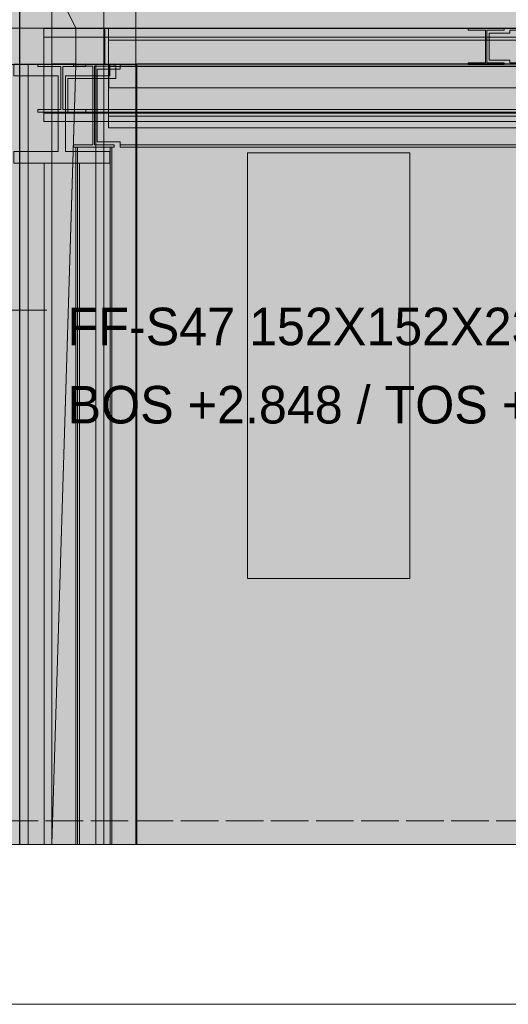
# Model space of a CAD drawing. Header units: millimetres. Extents: x 17 to 413, y 4 to 292.
# Tile 247 of 256: x 182 to 199, y 124 to 157. Entities that reach past the tile are written whole.
import ezdxf

# ---------------------------------------------------------------- set-up
doc = ezdxf.new("R2010")
doc.units = ezdxf.units.MM
doc.linetypes.add('DASHED', pattern=[1.524, 1.27, -0.254])
for name, color, linetype in [('FILL-WHITE', 7, 'Continuous'), ('LINE-CORE', 7, 'Continuous'), ('LINE-INK', 7, 'Continuous'), ('LINE-STEEL-DASH', 7, 'DASHED'), ('TEXT-INK', 7, 'Continuous')]:
    doc.layers.add(name, color=color, linetype=linetype)

msp = doc.modelspace()

# ---------------------------------------------------------------- hatches: boundary and pattern name
at = {"layer": 'FILL-WHITE', "true_color": 0xffffff}
h = msp.add_hatch(color=256, dxfattribs=at)
h.dxf.hatch_style = 1
h.paths.add_polyline_path([(185.326, 181.772), (185.326, 155.972), (182.481, 155.972), (182.481, 181.772)])
h = msp.add_hatch(color=256, dxfattribs=at)
h.dxf.hatch_style = 1
h.paths.add_polyline_path([(182.481, 181.772), (185.326, 181.772), (185.326, 155.972), (182.481, 155.972)])
h = msp.add_hatch(color=256, dxfattribs=at)
h.dxf.hatch_style = 1
h.paths.add_polyline_path([(186.41, 160.772), (186.412, 160.776), (186.412, 160.772), (186.412, 160.772), (186.412, 157.182), (186.41, 157.182), (185.358, 157.182), (185.358, 155.962), (186.41, 155.962), (186.411, 155.975), (186.412, 155.975), (186.412, 129.572), (186.41, 129.572), (183.565, 129.572), (183.565, 160.772)])
h = msp.add_hatch(color=256, dxfattribs=at)
h.dxf.hatch_style = 1
h.paths.add_polyline_path([(186.412, 160.772), (186.412, 129.572), (183.565, 129.572), (183.565, 160.772)])
h = msp.add_hatch(color=256, dxfattribs=at)
h.dxf.hatch_style = 1
h.paths.add_polyline_path([(186.41, 160.772), (186.41, 157.182), (184.378, 157.182), (184.378, 155.962), (186.41, 155.962), (186.41, 129.572), (183.565, 129.572), (183.565, 160.772)])
h = msp.add_hatch(color=256, dxfattribs=at)
h.dxf.hatch_style = 1
h.paths.add_polyline_path([(183.565, 160.772), (186.41, 160.772), (186.41, 157.182), (184.378, 157.182), (184.378, 155.962), (186.41, 155.962), (186.41, 129.572), (183.565, 129.572)])
h = msp.add_hatch(color=256, dxfattribs=at)
h.dxf.hatch_style = 1
h.paths.add_polyline_path([(186.412, 160.772), (236.525, 160.772), (236.525, 160.772), (236.525, 129.572), (236.525, 129.572), (236.525, 129.572), (236.525, 129.572), (235.266, 129.572), (235.266, 155.976), (186.438, 155.976), (186.438, 129.572), (186.438, 129.572), (186.438, 129.572), (186.438, 129.572), (186.412, 129.572), (186.412, 160.772), (186.412, 160.772)])
h = msp.add_hatch(color=256, dxfattribs=at)
h.dxf.hatch_style = 1
h.paths.add_polyline_path([(186.412, 157.182), (186.412, 160.772), (236.525, 160.772), (236.525, 160.772), (236.525, 160.772), (236.525, 160.772), (236.525, 157.182), (186.412, 157.182), (186.412, 157.182), (186.412, 157.182)])
h = msp.add_hatch(color=256, dxfattribs=at)
h.dxf.hatch_style = 1
h.paths.add_polyline_path([(201.425, 160.172), (201.425, 157.172), (185.327, 157.172), (185.327, 160.172)])
h = msp.add_hatch(color=256, dxfattribs=at)
h.dxf.hatch_style = 1
h.paths.add_polyline_path([(185.327, 160.172), (201.425, 160.172), (201.425, 129.572), (185.327, 129.572)])
h.paths.add_polyline_path([(195.668, 152.972), (190.188, 152.972), (190.188, 138.572), (195.668, 138.572)], flags=0)
h = msp.add_hatch(color=256, dxfattribs=at)
h.dxf.hatch_style = 1
h.paths.add_polyline_path([(182.48, 158.833), (182.48, 158.846), (182.481, 158.846), (182.482, 158.833), (185.327, 158.833), (185.327, 129.572), (185.327, 129.572), (182.482, 129.572), (182.48, 129.572), (182.48, 158.833), (182.48, 158.833)])
h = msp.add_hatch(color=256, dxfattribs=at)
h.dxf.hatch_style = 1
h.paths.add_polyline_path([(135.826, 158.833), (183.565, 158.833), (183.565, 158.833), (183.565, 158.833), (183.565, 129.572), (177.666, 129.572), (177.666, 152.976), (141.582, 152.976), (141.582, 129.572), (141.582, 129.572), (141.582, 129.572), (141.582, 129.572), (135.826, 129.572), (135.826, 158.833), (135.826, 158.833)])
h = msp.add_hatch(color=256, dxfattribs=at)
h.dxf.hatch_style = 1
h.paths.add_polyline_path([(135.826, 158.833), (183.565, 158.833), (183.565, 157.182), (135.826, 157.182)])
h = msp.add_hatch(color=256, dxfattribs=at)
h.dxf.hatch_style = 1
h.paths.add_polyline_path([(182.48, 129.572), (182.48, 158.833), (185.327, 158.833), (185.327, 158.833), (185.327, 129.572), (182.48, 129.572)])
h = msp.add_hatch(color=256, dxfattribs=at)
h.dxf.hatch_style = 1
h.paths.add_polyline_path([(184.378, 157.182), (184.378, 155.962), (184.378, 155.949), (184.377, 155.949), (183.565, 129.572), (183.565, 158.833)])
h = msp.add_hatch(color=256, dxfattribs=at)
h.dxf.hatch_style = 1
h.paths.add_polyline_path([(183.565, 158.833), (186.41, 158.833), (186.41, 157.182), (186.41, 157.182), (186.41, 157.182), (186.41, 157.182), (184.378, 157.182), (183.565, 158.833)])
h = msp.add_hatch(color=256, dxfattribs=at)
h.dxf.hatch_style = 1
h.paths.add_polyline_path([(183.565, 129.572), (183.565, 155.962), (186.41, 155.962), (186.41, 157.182), (183.565, 157.182), (183.565, 158.833), (186.41, 158.833), (186.41, 158.833), (186.41, 155.963), (186.41, 155.962), (186.41, 129.572), (186.41, 129.572), (183.565, 129.572)])
h = msp.add_hatch(color=256, dxfattribs=at)
h.dxf.hatch_style = 1
h.paths.add_polyline_path([(135.826, 157.182), (183.565, 157.182), (183.565, 157.182), (183.565, 155.962), (135.826, 155.962), (135.826, 155.962)])
h = msp.add_hatch(color=256, dxfattribs=at)
h.dxf.hatch_style = 1
h.paths.add_polyline_path([(183.565, 155.962), (183.565, 155.962), (183.565, 157.182), (184.378, 157.182), (184.378, 157.182), (184.378, 157.182), (184.378, 157.182), (184.378, 155.962), (183.565, 155.962), (183.565, 155.962)])
h = msp.add_hatch(color=256, dxfattribs=at)
h.dxf.hatch_style = 1
h.paths.add_polyline_path([(185.358, 155.962), (185.358, 157.182), (186.412, 157.182), (186.412, 157.182), (186.412, 155.962), (185.358, 155.962)])
h = msp.add_hatch(color=256, dxfattribs=at)
h.dxf.hatch_style = 1
h.paths.add_polyline_path([(186.412, 157.182), (236.525, 157.182), (236.525, 155.962), (235.266, 155.962), (235.266, 155.976), (186.438, 155.976), (186.438, 155.962), (186.412, 155.962)])
h = msp.add_hatch(color=256, dxfattribs=at)
h.dxf.hatch_style = 1
h.paths.add_polyline_path([(183.298, 157.172), (265.427, 157.172), (265.427, 156.88), (183.298, 156.88)])
h = msp.add_hatch(color=256, dxfattribs=at)
h.dxf.hatch_style = 1
h.paths.add_polyline_path([(183.298, 157.172), (265.427, 157.172), (265.427, 156.88), (183.298, 156.88)])
h = msp.add_hatch(color=256, dxfattribs=at)
h.dxf.hatch_style = 1
h.paths.add_polyline_path([(183.298, 156.88), (265.427, 156.88), (265.427, 154.316), (183.298, 154.316)])
h = msp.add_hatch(color=256, dxfattribs=at)
h.dxf.hatch_style = 1
h.paths.add_polyline_path([(265.427, 156.88), (265.427, 154.316), (183.298, 154.316), (183.298, 156.88)])
h = msp.add_hatch(color=256, dxfattribs=at)
h.dxf.hatch_style = 1
h.paths.add_polyline_path([(185.327, 157.172), (201.425, 157.172), (201.425, 155.972), (201.425, 155.972), (201.425, 155.972), (185.327, 155.972), (185.327, 157.172), (185.327, 157.172)])
h = msp.add_hatch(color=256, dxfattribs=at)
h.dxf.hatch_style = 1
h.paths.add_polyline_path([(185.482, 157.172), (265.427, 157.172), (265.427, 156.779), (185.482, 156.779), (185.482, 156.779)])
h = msp.add_hatch(color=256, dxfattribs=at)
h.dxf.hatch_style = 1
h.paths.add_polyline_path([(185.482, 157.172), (265.427, 157.172), (265.427, 156.779), (185.482, 156.779)])
h = msp.add_hatch(color=256, dxfattribs=at)
h.dxf.hatch_style = 1
h.paths.add_polyline_path([(197.638, 157.173), (197.641, 157.172), (198.859, 157.172), (198.859, 157.118), (198.273, 157.118), (198.273, 156.788), (198.273, 156.788), (198.273, 156.008), (198.859, 156.008), (198.859, 155.953), (197.641, 155.953), (197.641, 156.008), (198.227, 156.008), (198.227, 157.118), (197.641, 157.118), (197.641, 157.172), (197.628, 157.173), (197.628, 157.173), (197.628, 157.173)])
h = msp.add_hatch(color=256, dxfattribs=at)
h.dxf.hatch_style = 1
h.paths.add_polyline_path([(197.641, 156.008), (198.227, 156.008), (198.227, 157.118), (197.641, 157.118), (197.641, 157.172), (198.859, 157.172), (198.859, 157.118), (198.273, 157.118), (198.273, 156.008), (198.859, 156.008), (198.859, 155.953), (197.641, 155.953)])
h = msp.add_hatch(color=256, dxfattribs=at)
h.dxf.hatch_style = 1
h.paths.add_polyline_path([(198.354, 157.02), (199.058, 157.02), (199.058, 157.118), (222.658, 157.118), (222.658, 157.118), (222.658, 157.02), (223.362, 157.02), (223.362, 156.105), (222.658, 156.105), (222.658, 156.008), (199.058, 156.008), (199.058, 156.008), (199.058, 156.105), (198.354, 156.105)])
h = msp.add_hatch(color=256, dxfattribs=at)
h.dxf.hatch_style = 1
h.paths.add_polyline_path([(199.058, 157.02), (199.058, 157.118), (199.058, 157.118), (222.658, 157.118), (222.658, 157.02), (223.362, 157.02), (223.362, 156.105), (222.658, 156.105), (222.658, 156.008), (222.658, 156.008), (199.058, 156.008), (199.058, 156.105), (198.354, 156.105), (198.354, 157.02)])
h = msp.add_hatch(color=256, dxfattribs=at)
h.dxf.hatch_style = 1
h.paths.add_polyline_path([(198.354, 157.02), (199.058, 157.02), (199.058, 157.118), (222.658, 157.118), (222.658, 157.118), (222.658, 157.02), (223.362, 157.02), (223.362, 156.105), (222.658, 156.105), (222.658, 156.008), (199.058, 156.008), (199.058, 156.008), (199.058, 156.105), (198.354, 156.105)])
h = msp.add_hatch(color=256, dxfattribs=at)
h.dxf.hatch_style = 1
h.paths.add_polyline_path([(199.058, 157.02), (199.058, 157.118), (199.058, 157.118), (222.658, 157.118), (222.658, 157.02), (223.362, 157.02), (223.362, 156.105), (222.658, 156.105), (222.658, 156.008), (222.658, 156.008), (199.058, 156.008), (199.058, 156.105), (198.354, 156.105), (198.354, 157.02)])
h = msp.add_hatch(color=256, dxfattribs=at)
h.dxf.hatch_style = 1
h.paths.add_polyline_path([(198.871, 157.173), (198.871, 157.173), (198.871, 157.173), (198.859, 157.172)])
h = msp.add_hatch(color=256, dxfattribs=at)
h.dxf.hatch_style = 1
h.paths.add_polyline_path([(185.482, 156.779), (265.427, 156.779), (265.427, 154.214), (185.482, 154.214)])
h = msp.add_hatch(color=256, dxfattribs=at)
h.dxf.hatch_style = 1
h.paths.add_polyline_path([(265.427, 156.779), (265.427, 154.214), (185.482, 154.214), (185.482, 156.779)])
h = msp.add_hatch(color=256, dxfattribs=at)
h.dxf.hatch_style = 1
h.paths.add_polyline_path([(198.227, 156.008), (198.227, 156.788), (198.227, 156.788), (198.227, 156.788), (198.227, 156.788), (198.273, 156.788), (198.273, 156.008), (198.859, 156.008), (198.859, 155.953), (197.641, 155.953), (197.641, 156.008)])
h = msp.add_hatch(color=256, dxfattribs=at)
h.dxf.hatch_style = 1
h.paths.add_polyline_path([(183.565, 155.962), (183.565, 129.572), (177.666, 129.572), (177.666, 152.976), (141.582, 152.976), (141.582, 129.572), (135.826, 129.572), (135.826, 155.962)])
h = msp.add_hatch(color=256, dxfattribs=at)
h.dxf.hatch_style = 1
h.paths.add_polyline_path([(182.278, 153.014), (183.783, 153.014), (183.783, 155.579), (182.278, 155.579), (182.278, 155.972), (185.534, 155.972), (185.534, 155.579), (184.028, 155.579), (184.028, 153.014), (185.534, 153.014), (185.534, 152.62), (182.278, 152.62)])
h = msp.add_hatch(color=256, dxfattribs=at)
h.dxf.hatch_style = 1
h.paths.add_polyline_path([(185.534, 155.972), (185.534, 155.579), (184.028, 155.579), (184.028, 153.014), (185.534, 153.014), (185.534, 152.62), (182.278, 152.62), (182.278, 153.014), (183.783, 153.014), (183.783, 155.579), (182.278, 155.579), (182.278, 155.972)])
h = msp.add_hatch(color=256, dxfattribs=at)
h.dxf.hatch_style = 1
h.paths.add_polyline_path([(182.482, 155.972), (182.482, 155.972), (182.479, 155.972)])
h = msp.add_hatch(color=256, dxfattribs=at)
h.dxf.hatch_style = 1
h.paths.add_polyline_path([(185.326, 155.972), (185.326, 155.962), (185.327, 155.962), (185.327, 129.572), (182.482, 129.572), (182.482, 155.972)])
h = msp.add_hatch(color=256, dxfattribs=at)
h.dxf.hatch_style = 1
h.paths.add_polyline_path([(182.482, 155.972), (185.327, 155.972), (185.327, 129.572), (182.482, 129.572)])
h = msp.add_hatch(color=256, dxfattribs=at)
h.dxf.hatch_style = 1
h.paths.add_polyline_path([(185.327, 155.972), (185.327, 129.572), (182.482, 129.572), (182.482, 155.972)])
h = msp.add_hatch(color=256, dxfattribs=at)
h.dxf.hatch_style = 1
h.paths.add_polyline_path([(182.482, 155.972), (185.327, 155.972), (185.327, 129.572), (182.482, 129.572)])
h = msp.add_hatch(color=256, dxfattribs=at)
h.dxf.hatch_style = 1
h.paths.add_polyline_path([(183.565, 155.972), (183.565, 155.962), (182.764, 155.962), (182.764, 155.972)])
h = msp.add_hatch(color=256, dxfattribs=at)
h.dxf.hatch_style = 1
h.paths.add_polyline_path([(182.764, 155.972), (185.05, 155.972), (185.05, 129.572), (182.764, 129.572)])
h = msp.add_hatch(color=256, dxfattribs=at)
h.dxf.hatch_style = 1
h.paths.add_polyline_path([(182.764, 155.962), (182.764, 155.962), (185.05, 155.962), (185.05, 129.572), (185.05, 129.572), (185.05, 129.572), (185.05, 129.572), (182.764, 129.572), (182.764, 155.962), (182.764, 155.962)])
h = msp.add_hatch(color=256, dxfattribs=at)
h.dxf.hatch_style = 1
h.paths.add_polyline_path([(183.079, 155.974), (183.079, 155.974), (183.079, 155.974), (183.088, 155.973), (183.091, 155.972), (184.72, 155.972), (184.72, 155.884), (183.935, 155.884), (183.935, 154.435), (184.72, 154.435), (184.72, 154.347), (183.091, 154.347), (183.091, 154.435), (183.877, 154.435), (183.877, 155.884), (183.091, 155.884), (183.091, 155.972), (183.079, 155.973)])
h = msp.add_hatch(color=256, dxfattribs=at)
h.dxf.hatch_style = 1
h.paths.add_polyline_path([(183.091, 154.435), (183.877, 154.435), (183.877, 155.884), (183.091, 155.884), (183.091, 155.972), (184.72, 155.972), (184.72, 155.884), (183.935, 155.884), (183.935, 154.435), (184.72, 154.435), (184.72, 154.347), (183.091, 154.347)])
h = msp.add_hatch(color=256, dxfattribs=at)
h.dxf.hatch_style = 1
h.paths.add_polyline_path([(184.378, 155.976), (184.378, 155.962), (186.41, 155.962), (186.41, 129.572), (183.565, 129.572), (183.565, 155.976)])
h = msp.add_hatch(color=256, dxfattribs=at)
h.dxf.hatch_style = 1
h.paths.add_polyline_path([(184.378, 155.976), (184.378, 155.962), (186.41, 155.962), (186.41, 129.572), (183.565, 129.572), (183.565, 155.976)])
h = msp.add_hatch(color=256, dxfattribs=at)
h.dxf.hatch_style = 1
h.paths.add_polyline_path([(183.565, 155.972), (185.05, 155.972), (185.05, 155.962), (183.565, 155.962)])
h = msp.add_hatch(color=256, dxfattribs=at)
h.dxf.hatch_style = 1
h.paths.add_polyline_path([(184.378, 155.962), (184.378, 155.962), (186.41, 155.962), (186.41, 129.572), (186.41, 129.572), (186.41, 129.572), (183.565, 129.572), (184.378, 155.962), (184.378, 155.962)])
h = msp.add_hatch(color=256, dxfattribs=at)
h.dxf.hatch_style = 1
h.paths.add_polyline_path([(184.106, 154.435), (184.106, 155.484), (185.73, 155.484), (185.73, 155.884), (203.45, 155.884), (203.45, 154.435), (185.73, 154.435), (185.73, 154.435), (184.106, 154.435)])
h = msp.add_hatch(color=256, dxfattribs=at)
h.dxf.hatch_style = 1
h.paths.add_polyline_path([(184.106, 155.484), (184.106, 155.484), (185.73, 155.484), (185.73, 155.884), (203.45, 155.884), (203.45, 154.435), (185.73, 154.435), (184.106, 154.435)])
h = msp.add_hatch(color=256, dxfattribs=at)
h.dxf.hatch_style = 1
h.paths.add_polyline_path([(184.289, 155.974), (184.289, 155.974), (184.301, 155.972), (184.289, 155.973)])
h = msp.add_hatch(color=256, dxfattribs=at)
h.dxf.hatch_style = 1
h.paths.add_polyline_path([(184.301, 153.239), (184.958, 153.239), (184.958, 155.895), (184.301, 155.895), (184.301, 155.895), (184.301, 155.972), (185.67, 155.972), (185.67, 155.895), (185.014, 155.895), (185.014, 153.239), (185.67, 153.239), (185.67, 153.239), (185.67, 153.161), (184.301, 153.161), (184.301, 153.161)])
h = msp.add_hatch(color=256, dxfattribs=at)
h.dxf.hatch_style = 1
h.paths.add_polyline_path([(185.67, 155.972), (185.67, 155.895), (185.67, 155.895), (185.014, 155.895), (185.014, 153.239), (185.67, 153.239), (185.67, 153.161), (185.67, 153.161), (184.301, 153.161), (184.301, 153.239), (184.301, 153.239), (184.958, 153.239), (184.958, 155.895), (184.301, 155.895), (184.301, 155.972)])
h = msp.add_hatch(color=256, dxfattribs=at)
h.dxf.hatch_style = 1
h.paths.add_polyline_path([(184.733, 155.974), (184.733, 155.974), (184.733, 155.974), (184.733, 155.973), (184.72, 155.972)])
h = msp.add_hatch(color=256, dxfattribs=at)
h.dxf.hatch_style = 1
h.paths.add_polyline_path([(185.098, 155.796), (185.874, 155.796), (185.874, 155.895), (236.978, 155.895), (236.978, 155.748), (237.826, 155.748), (237.826, 155.748), (237.826, 153.239), (236.978, 153.239), (185.874, 153.239), (185.874, 153.337), (185.098, 153.337)])
h = msp.add_hatch(color=256, dxfattribs=at)
h.dxf.hatch_style = 1
h.paths.add_polyline_path([(185.874, 155.796), (185.874, 155.895), (236.978, 155.895), (236.978, 155.748), (237.826, 155.748), (237.826, 153.239), (237.826, 153.239), (236.978, 153.239), (185.874, 153.239), (185.874, 153.337), (185.098, 153.337), (185.098, 155.796)])
h = msp.add_hatch(color=256, dxfattribs=at)
h.dxf.hatch_style = 1
h.paths.add_polyline_path([(201.425, 155.972), (201.425, 129.572), (185.327, 129.572), (185.327, 155.972)])
h.paths.add_polyline_path([(190.188, 138.572), (195.668, 138.572), (195.668, 139.014), (195.668, 152.972), (190.188, 152.972)], flags=0)
h = msp.add_hatch(color=256, dxfattribs=at)
h.dxf.hatch_style = 1
h.paths.add_polyline_path([(185.482, 155.892), (185.482, 155.972), (265.427, 155.972), (265.427, 155.892), (185.482, 155.892), (185.482, 155.892)])
h = msp.add_hatch(color=256, dxfattribs=at)
h.dxf.hatch_style = 1
h.paths.add_polyline_path([(185.482, 155.972), (265.427, 155.972), (265.427, 155.172), (185.482, 155.172)])
h = msp.add_hatch(color=256, dxfattribs=at)
h.dxf.hatch_style = 1
h.paths.add_polyline_path([(185.482, 155.892), (265.427, 155.892), (265.427, 155.172), (185.482, 155.172), (185.482, 155.172)])
h = msp.add_hatch(color=256, dxfattribs=at)
h.dxf.hatch_style = 1
h.paths.add_polyline_path([(185.49, 155.972), (265.427, 155.972), (265.427, 155.172), (185.49, 155.172)])
h = msp.add_hatch(color=256, dxfattribs=at)
h.dxf.hatch_style = 1
h.paths.add_polyline_path([(185.49, 155.892), (185.49, 155.972), (265.427, 155.972), (265.427, 155.892), (185.49, 155.892), (185.49, 155.892)])
h = msp.add_hatch(color=256, dxfattribs=at)
h.dxf.hatch_style = 1
h.paths.add_polyline_path([(185.49, 155.892), (265.427, 155.892), (265.427, 155.172), (185.49, 155.172)])
h = msp.add_hatch(color=256, dxfattribs=at)
h.dxf.hatch_style = 1
h.paths.add_polyline_path([(185.546, 155.975), (185.546, 155.975), (185.546, 155.975), (185.546, 155.975), (185.546, 155.975), (185.547, 155.974), (185.534, 155.972)])
h = msp.add_hatch(color=256, dxfattribs=at)
h.dxf.hatch_style = 1
h.paths.add_polyline_path([(185.683, 155.974), (185.683, 155.974), (185.683, 155.973), (185.67, 155.972)])
h = msp.add_hatch(color=256, dxfattribs=at)
h.dxf.hatch_style = 1
h.paths.add_polyline_path([(185.73, 155.972), (203.45, 155.972), (203.45, 155.972), (203.45, 155.884), (185.73, 155.884), (185.73, 155.884)])
h = msp.add_hatch(color=256, dxfattribs=at)
h.dxf.hatch_style = 1
h.paths.add_polyline_path([(203.45, 155.972), (203.45, 155.884), (185.73, 155.884), (185.73, 155.972)])
h = msp.add_hatch(color=256, dxfattribs=at)
h.dxf.hatch_style = 1
h.paths.add_polyline_path([(185.874, 155.972), (236.978, 155.972), (236.978, 155.972), (236.978, 155.895), (185.874, 155.895), (185.874, 155.895)])
h = msp.add_hatch(color=256, dxfattribs=at)
h.dxf.hatch_style = 1
h.paths.add_polyline_path([(236.978, 155.972), (236.978, 155.895), (185.874, 155.895), (185.874, 155.972)])
h = msp.add_hatch(color=256, dxfattribs=at)
h.dxf.hatch_style = 1
h.paths.add_polyline_path([(186.412, 155.962), (186.438, 155.962), (186.438, 129.572), (186.412, 129.572)])
h = msp.add_hatch(color=256, dxfattribs=at)
h.dxf.hatch_style = 1
h.paths.add_polyline_path([(183.298, 154.316), (265.427, 154.316), (265.427, 154.024), (183.298, 154.024)])
h = msp.add_hatch(color=256, dxfattribs=at)
h.dxf.hatch_style = 1
h.paths.add_polyline_path([(183.298, 154.316), (265.427, 154.316), (265.427, 154.024), (183.298, 154.024)])
h = msp.add_hatch(color=256, dxfattribs=at)
h.dxf.hatch_style = 1
h.paths.add_polyline_path([(184.106, 154.435), (185.73, 154.435), (203.45, 154.435), (203.45, 154.435), (203.45, 154.347), (185.73, 154.347), (185.73, 154.347), (184.106, 154.347)])
h = msp.add_hatch(color=256, dxfattribs=at)
h.dxf.hatch_style = 1
h.paths.add_polyline_path([(203.45, 154.435), (203.45, 154.347), (185.73, 154.347), (184.106, 154.347), (184.106, 154.435)])
h = msp.add_hatch(color=256, dxfattribs=at)
h.dxf.hatch_style = 1
h.paths.add_polyline_path([(185.482, 154.214), (265.427, 154.214), (265.427, 153.82), (185.482, 153.82), (185.482, 153.82)])
h = msp.add_hatch(color=256, dxfattribs=at)
h.dxf.hatch_style = 1
h.paths.add_polyline_path([(185.482, 154.214), (265.427, 154.214), (265.427, 153.82), (185.482, 153.82)])
h = msp.add_hatch(color=256, dxfattribs=at)
h.dxf.hatch_style = 1
h.paths.add_polyline_path([(185.874, 153.239), (236.978, 153.239), (236.978, 153.239), (237.826, 153.239), (237.826, 153.161), (236.978, 153.161), (185.874, 153.161), (185.874, 153.161)])
h = msp.add_hatch(color=256, dxfattribs=at)
h.dxf.hatch_style = 1
h.paths.add_polyline_path([(236.978, 153.239), (237.826, 153.239), (237.826, 153.161), (236.978, 153.161), (236.978, 153.161), (185.874, 153.161), (185.874, 153.239)])
h = msp.add_hatch(color=256, dxfattribs=at)
h.dxf.hatch_style = 1
h.paths.add_polyline_path([(184.431, 153.164), (184.431, 129.572), (184.376, 129.572), (184.376, 153.164)])
h = msp.add_hatch(color=256, dxfattribs=at)
h.dxf.hatch_style = 1
h.paths.add_polyline_path([(184.376, 153.164), (184.431, 153.164), (184.431, 129.572), (184.376, 129.572)])
h = msp.add_hatch(color=256, dxfattribs=at)
h.dxf.hatch_style = 1
h.paths.add_polyline_path([(184.431, 153.164), (184.431, 153.164), (185.541, 153.164), (185.541, 129.572), (185.541, 129.572), (185.541, 129.572), (185.541, 129.572), (184.431, 129.572), (184.431, 153.164), (184.431, 153.164)])
h = msp.add_hatch(color=256, dxfattribs=at)
h.dxf.hatch_style = 1
h.paths.add_polyline_path([(184.431, 129.572), (184.431, 129.572), (184.431, 153.164), (185.541, 153.164), (185.541, 153.164), (185.541, 153.164), (185.541, 153.164), (185.541, 129.572), (184.431, 129.572), (184.431, 129.572)])
h = msp.add_hatch(color=256, dxfattribs=at)
h.dxf.hatch_style = 1
h.paths.add_polyline_path([(185.595, 153.164), (185.595, 129.572), (185.541, 129.572), (185.541, 153.164)])
h = msp.add_hatch(color=256, dxfattribs=at)
h.dxf.hatch_style = 1
h.paths.add_polyline_path([(185.541, 153.164), (185.595, 153.164), (185.595, 129.572), (185.541, 129.572)])
h = msp.add_hatch(color=256, dxfattribs=at)
h.dxf.hatch_style = 1
h.paths.add_polyline_path([(183.306, 152.62), (183.306, 152.62), (184.506, 152.62), (184.506, 129.572), (184.506, 129.572), (184.506, 129.572), (184.506, 129.572), (183.306, 129.572), (183.306, 152.62), (183.306, 152.62)])
h = msp.add_hatch(color=256, dxfattribs=at)
h.dxf.hatch_style = 1
h.paths.add_polyline_path([(183.306, 129.572), (183.306, 129.572), (183.306, 152.62), (184.506, 152.62), (184.506, 152.62), (184.506, 152.62), (184.506, 152.62), (184.506, 129.572), (183.306, 129.572), (183.306, 129.572)])
h = msp.add_hatch(color=256, dxfattribs=at)
h.dxf.hatch_style = 1
h.paths.add_polyline_path([(183.802, 142.861), (208.618, 142.861), (208.618, 148.253), (183.802, 148.253)])

# ---------------------------------------------------------------- linework, layer by layer
at = {"layer": 'LINE-CORE', "lineweight": 5}
for points in [[(185.326, 181.772), (185.326, 155.972), (182.481, 155.972), (182.481, 181.772)], [(182.481, 181.772), (185.326, 181.772), (185.326, 155.972), (182.481, 155.972)], [(186.41, 160.772), (186.412, 160.776), (186.412, 160.772), (186.412, 160.772), (186.412, 157.182), (186.41, 157.182), (185.358, 157.182), (185.358, 155.962), (186.41, 155.962), (186.411, 155.975), (186.412, 155.975), (186.412, 129.572), (186.41, 129.572), (183.565, 129.572), (183.565, 160.772)], [(186.412, 160.772), (186.412, 129.572), (183.565, 129.572), (183.565, 160.772)], [(186.41, 160.772), (186.41, 157.182), (184.378, 157.182), (184.378, 155.962), (186.41, 155.962), (186.41, 129.572), (183.565, 129.572), (183.565, 160.772)], [(183.565, 160.772), (186.41, 160.772), (186.41, 157.182), (184.378, 157.182), (184.378, 155.962), (186.41, 155.962), (186.41, 129.572), (183.565, 129.572)], [(186.412, 160.772), (236.525, 160.772), (236.525, 160.772), (236.525, 129.572), (236.525, 129.572), (236.525, 129.572), (236.525, 129.572), (235.266, 129.572), (235.266, 155.976), (186.438, 155.976), (186.438, 129.572), (186.438, 129.572), (186.438, 129.572), (186.438, 129.572), (186.412, 129.572), (186.412, 160.772), (186.412, 160.772)], [(186.412, 157.182), (186.412, 160.772), (236.525, 160.772), (236.525, 160.772), (236.525, 160.772), (236.525, 160.772), (236.525, 157.182), (186.412, 157.182), (186.412, 157.182), (186.412, 157.182)], [(201.425, 160.172), (201.425, 157.172), (185.327, 157.172), (185.327, 160.172)], [(185.327, 160.172), (201.425, 160.172), (201.425, 129.572), (185.327, 129.572)], [(182.48, 158.833), (182.48, 158.846), (182.481, 158.846), (182.482, 158.833), (185.327, 158.833), (185.327, 129.572), (185.327, 129.572), (182.482, 129.572), (182.48, 129.572), (182.48, 158.833), (182.48, 158.833)], [(135.826, 158.833), (183.565, 158.833), (183.565, 158.833), (183.565, 158.833), (183.565, 129.572), (177.666, 129.572), (177.666, 152.976), (141.582, 152.976), (141.582, 129.572), (141.582, 129.572), (141.582, 129.572), (141.582, 129.572), (135.826, 129.572), (135.826, 158.833), (135.826, 158.833)], [(135.826, 158.833), (183.565, 158.833), (183.565, 157.182), (135.826, 157.182)], [(182.48, 129.572), (182.48, 158.833), (185.327, 158.833), (185.327, 158.833), (185.327, 129.572), (182.48, 129.572)], [(184.378, 157.182), (184.378, 155.962), (184.378, 155.949), (184.377, 155.949), (183.565, 129.572), (183.565, 158.833)], [(183.565, 158.833), (186.41, 158.833), (186.41, 157.182), (186.41, 157.182), (186.41, 157.182), (186.41, 157.182), (184.378, 157.182), (183.565, 158.833)], [(183.565, 129.572), (183.565, 155.962), (186.41, 155.962), (186.41, 157.182), (183.565, 157.182), (183.565, 158.833), (186.41, 158.833), (186.41, 158.833), (186.41, 155.963), (186.41, 155.962), (186.41, 129.572), (186.41, 129.572), (183.565, 129.572)], [(135.826, 157.182), (183.565, 157.182), (183.565, 157.182), (183.565, 155.962), (135.826, 155.962), (135.826, 155.962)], [(183.565, 155.962), (183.565, 155.962), (183.565, 157.182), (184.378, 157.182), (184.378, 157.182), (184.378, 157.182), (184.378, 157.182), (184.378, 155.962), (183.565, 155.962), (183.565, 155.962)], [(185.358, 155.962), (185.358, 157.182), (186.412, 157.182), (186.412, 157.182), (186.412, 155.962), (185.358, 155.962)], [(186.412, 157.182), (236.525, 157.182), (236.525, 155.962), (235.266, 155.962), (235.266, 155.976), (186.438, 155.976), (186.438, 155.962), (186.412, 155.962)], [(183.298, 157.172), (265.427, 157.172), (265.427, 156.88), (183.298, 156.88)], [(183.298, 157.172), (265.427, 157.172), (265.427, 156.88), (183.298, 156.88)], [(183.298, 156.88), (265.427, 156.88), (265.427, 154.316), (183.298, 154.316)], [(265.427, 156.88), (265.427, 154.316), (183.298, 154.316), (183.298, 156.88)], [(185.327, 157.172), (201.425, 157.172), (201.425, 155.972), (201.425, 155.972), (201.425, 155.972), (185.327, 155.972), (185.327, 157.172), (185.327, 157.172)], [(185.482, 157.172), (265.427, 157.172), (265.427, 156.779), (185.482, 156.779), (185.482, 156.779)], [(185.482, 157.172), (265.427, 157.172), (265.427, 156.779), (185.482, 156.779)], [(197.638, 157.173), (197.641, 157.172), (198.859, 157.172), (198.859, 157.118), (198.273, 157.118), (198.273, 156.788), (198.273, 156.788), (198.273, 156.008), (198.859, 156.008), (198.859, 155.953), (197.641, 155.953), (197.641, 156.008), (198.227, 156.008), (198.227, 157.118), (197.641, 157.118), (197.641, 157.172), (197.628, 157.173), (197.628, 157.173), (197.628, 157.173)], [(197.641, 156.008), (198.227, 156.008), (198.227, 157.118), (197.641, 157.118), (197.641, 157.172), (198.859, 157.172), (198.859, 157.118), (198.273, 157.118), (198.273, 156.008), (198.859, 156.008), (198.859, 155.953), (197.641, 155.953)], [(198.354, 157.02), (199.058, 157.02), (199.058, 157.118), (222.658, 157.118), (222.658, 157.118), (222.658, 157.02), (223.362, 157.02), (223.362, 156.105), (222.658, 156.105), (222.658, 156.008), (199.058, 156.008), (199.058, 156.008), (199.058, 156.105), (198.354, 156.105)], [(199.058, 157.02), (199.058, 157.118), (199.058, 157.118), (222.658, 157.118), (222.658, 157.02), (223.362, 157.02), (223.362, 156.105), (222.658, 156.105), (222.658, 156.008), (222.658, 156.008), (199.058, 156.008), (199.058, 156.105), (198.354, 156.105), (198.354, 157.02)], [(198.354, 157.02), (199.058, 157.02), (199.058, 157.118), (222.658, 157.118), (222.658, 157.118), (222.658, 157.02), (223.362, 157.02), (223.362, 156.105), (222.658, 156.105), (222.658, 156.008), (199.058, 156.008), (199.058, 156.008), (199.058, 156.105), (198.354, 156.105)], [(199.058, 157.02), (199.058, 157.118), (199.058, 157.118), (222.658, 157.118), (222.658, 157.02), (223.362, 157.02), (223.362, 156.105), (222.658, 156.105), (222.658, 156.008), (222.658, 156.008), (199.058, 156.008), (199.058, 156.105), (198.354, 156.105), (198.354, 157.02)], [(198.871, 157.173), (198.871, 157.173), (198.871, 157.173), (198.859, 157.172)], [(185.482, 156.779), (265.427, 156.779), (265.427, 154.214), (185.482, 154.214)], [(265.427, 156.779), (265.427, 154.214), (185.482, 154.214), (185.482, 156.779)], [(198.227, 156.008), (198.227, 156.788), (198.227, 156.788), (198.227, 156.788), (198.227, 156.788), (198.273, 156.788), (198.273, 156.008), (198.859, 156.008), (198.859, 155.953), (197.641, 155.953), (197.641, 156.008)], [(183.565, 155.962), (183.565, 129.572), (177.666, 129.572), (177.666, 152.976), (141.582, 152.976), (141.582, 129.572), (135.826, 129.572), (135.826, 155.962)], [(182.278, 153.014), (183.783, 153.014), (183.783, 155.579), (182.278, 155.579), (182.278, 155.972), (185.534, 155.972), (185.534, 155.579), (184.028, 155.579), (184.028, 153.014), (185.534, 153.014), (185.534, 152.62), (182.278, 152.62)], [(185.534, 155.972), (185.534, 155.579), (184.028, 155.579), (184.028, 153.014), (185.534, 153.014), (185.534, 152.62), (182.278, 152.62), (182.278, 153.014), (183.783, 153.014), (183.783, 155.579), (182.278, 155.579), (182.278, 155.972)], [(182.482, 155.972), (182.482, 155.972), (182.479, 155.972)], [(185.326, 155.972), (185.326, 155.962), (185.327, 155.962), (185.327, 129.572), (182.482, 129.572), (182.482, 155.972)], [(182.482, 155.972), (185.327, 155.972), (185.327, 129.572), (182.482, 129.572)], [(185.327, 155.972), (185.327, 129.572), (182.482, 129.572), (182.482, 155.972)], [(182.482, 155.972), (185.327, 155.972), (185.327, 129.572), (182.482, 129.572)], [(183.565, 155.972), (183.565, 155.962), (182.764, 155.962), (182.764, 155.972)], [(182.764, 155.972), (185.05, 155.972), (185.05, 129.572), (182.764, 129.572)], [(182.764, 155.962), (182.764, 155.962), (185.05, 155.962), (185.05, 129.572), (185.05, 129.572), (185.05, 129.572), (185.05, 129.572), (182.764, 129.572), (182.764, 155.962), (182.764, 155.962)], [(183.079, 155.974), (183.079, 155.974), (183.079, 155.974), (183.088, 155.973), (183.091, 155.972), (184.72, 155.972), (184.72, 155.884), (183.935, 155.884), (183.935, 154.435), (184.72, 154.435), (184.72, 154.347), (183.091, 154.347), (183.091, 154.435), (183.877, 154.435), (183.877, 155.884), (183.091, 155.884), (183.091, 155.972), (183.079, 155.973)], [(183.091, 154.435), (183.877, 154.435), (183.877, 155.884), (183.091, 155.884), (183.091, 155.972), (184.72, 155.972), (184.72, 155.884), (183.935, 155.884), (183.935, 154.435), (184.72, 154.435), (184.72, 154.347), (183.091, 154.347)], [(184.378, 155.976), (184.378, 155.962), (186.41, 155.962), (186.41, 129.572), (183.565, 129.572), (183.565, 155.976)], [(184.378, 155.976), (184.378, 155.962), (186.41, 155.962), (186.41, 129.572), (183.565, 129.572), (183.565, 155.976)], [(183.565, 155.972), (185.05, 155.972), (185.05, 155.962), (183.565, 155.962)], [(184.378, 155.962), (184.378, 155.962), (186.41, 155.962), (186.41, 129.572), (186.41, 129.572), (186.41, 129.572), (183.565, 129.572), (184.378, 155.962), (184.378, 155.962)], [(184.106, 154.435), (184.106, 155.484), (185.73, 155.484), (185.73, 155.884), (203.45, 155.884), (203.45, 154.435), (185.73, 154.435), (185.73, 154.435), (184.106, 154.435)], [(184.106, 155.484), (184.106, 155.484), (185.73, 155.484), (185.73, 155.884), (203.45, 155.884), (203.45, 154.435), (185.73, 154.435), (184.106, 154.435)], [(184.289, 155.974), (184.289, 155.974), (184.301, 155.972), (184.289, 155.973)], [(184.301, 153.239), (184.958, 153.239), (184.958, 155.895), (184.301, 155.895), (184.301, 155.895), (184.301, 155.972), (185.67, 155.972), (185.67, 155.895), (185.014, 155.895), (185.014, 153.239), (185.67, 153.239), (185.67, 153.239), (185.67, 153.161), (184.301, 153.161), (184.301, 153.161)], [(185.67, 155.972), (185.67, 155.895), (185.67, 155.895), (185.014, 155.895), (185.014, 153.239), (185.67, 153.239), (185.67, 153.161), (185.67, 153.161), (184.301, 153.161), (184.301, 153.239), (184.301, 153.239), (184.958, 153.239), (184.958, 155.895), (184.301, 155.895), (184.301, 155.972)], [(184.733, 155.974), (184.733, 155.974), (184.733, 155.974), (184.733, 155.973), (184.72, 155.972)], [(185.098, 155.796), (185.874, 155.796), (185.874, 155.895), (236.978, 155.895), (236.978, 155.748), (237.826, 155.748), (237.826, 155.748), (237.826, 153.239), (236.978, 153.239), (185.874, 153.239), (185.874, 153.337), (185.098, 153.337)], [(185.874, 155.796), (185.874, 155.895), (236.978, 155.895), (236.978, 155.748), (237.826, 155.748), (237.826, 153.239), (237.826, 153.239), (236.978, 153.239), (185.874, 153.239), (185.874, 153.337), (185.098, 153.337), (185.098, 155.796)], [(201.425, 155.972), (201.425, 129.572), (185.327, 129.572), (185.327, 155.972)], [(185.482, 155.892), (185.482, 155.972), (265.427, 155.972), (265.427, 155.892), (185.482, 155.892), (185.482, 155.892)], [(185.482, 155.972), (265.427, 155.972), (265.427, 155.172), (185.482, 155.172)], [(185.482, 155.892), (265.427, 155.892), (265.427, 155.172), (185.482, 155.172), (185.482, 155.172)], [(185.49, 155.972), (265.427, 155.972), (265.427, 155.172), (185.49, 155.172)], [(185.49, 155.892), (185.49, 155.972), (265.427, 155.972), (265.427, 155.892), (185.49, 155.892), (185.49, 155.892)], [(185.49, 155.892), (265.427, 155.892), (265.427, 155.172), (185.49, 155.172)], [(185.546, 155.975), (185.546, 155.975), (185.546, 155.975), (185.546, 155.975), (185.546, 155.975), (185.547, 155.974), (185.534, 155.972)], [(185.683, 155.974), (185.683, 155.974), (185.683, 155.973), (185.67, 155.972)], [(185.73, 155.972), (203.45, 155.972), (203.45, 155.972), (203.45, 155.884), (185.73, 155.884), (185.73, 155.884)], [(203.45, 155.972), (203.45, 155.884), (185.73, 155.884), (185.73, 155.972)], [(185.874, 155.972), (236.978, 155.972), (236.978, 155.972), (236.978, 155.895), (185.874, 155.895), (185.874, 155.895)], [(236.978, 155.972), (236.978, 155.895), (185.874, 155.895), (185.874, 155.972)], [(186.412, 155.962), (186.438, 155.962), (186.438, 129.572), (186.412, 129.572)], [(183.298, 154.316), (265.427, 154.316), (265.427, 154.024), (183.298, 154.024)], [(183.298, 154.316), (265.427, 154.316), (265.427, 154.024), (183.298, 154.024)], [(184.106, 154.435), (185.73, 154.435), (203.45, 154.435), (203.45, 154.435), (203.45, 154.347), (185.73, 154.347), (185.73, 154.347), (184.106, 154.347)], [(203.45, 154.435), (203.45, 154.347), (185.73, 154.347), (184.106, 154.347), (184.106, 154.435)], [(185.482, 154.214), (265.427, 154.214), (265.427, 153.82), (185.482, 153.82), (185.482, 153.82)], [(185.482, 154.214), (265.427, 154.214), (265.427, 153.82), (185.482, 153.82)], [(185.874, 153.239), (236.978, 153.239), (236.978, 153.239), (237.826, 153.239), (237.826, 153.161), (236.978, 153.161), (185.874, 153.161), (185.874, 153.161)], [(236.978, 153.239), (237.826, 153.239), (237.826, 153.161), (236.978, 153.161), (236.978, 153.161), (185.874, 153.161), (185.874, 153.239)], [(184.431, 153.164), (184.431, 129.572), (184.376, 129.572), (184.376, 153.164)], [(184.376, 153.164), (184.431, 153.164), (184.431, 129.572), (184.376, 129.572)], [(184.431, 153.164), (184.431, 153.164), (185.541, 153.164), (185.541, 129.572), (185.541, 129.572), (185.541, 129.572), (185.541, 129.572), (184.431, 129.572), (184.431, 153.164), (184.431, 153.164)], [(184.431, 129.572), (184.431, 129.572), (184.431, 153.164), (185.541, 153.164), (185.541, 153.164), (185.541, 153.164), (185.541, 153.164), (185.541, 129.572), (184.431, 129.572), (184.431, 129.572)], [(185.595, 153.164), (185.595, 129.572), (185.541, 129.572), (185.541, 153.164)], [(185.541, 153.164), (185.595, 153.164), (185.595, 129.572), (185.541, 129.572)], [(190.188, 138.572), (195.668, 138.572), (195.668, 139.014), (195.668, 152.972), (190.188, 152.972)], [(195.668, 152.972), (190.188, 152.972), (190.188, 138.572), (195.668, 138.572)], [(183.306, 152.62), (183.306, 152.62), (184.506, 152.62), (184.506, 129.572), (184.506, 129.572), (184.506, 129.572), (184.506, 129.572), (183.306, 129.572), (183.306, 152.62), (183.306, 152.62)], [(183.306, 129.572), (183.306, 129.572), (183.306, 152.62), (184.506, 152.62), (184.506, 152.62), (184.506, 152.62), (184.506, 152.62), (184.506, 129.572), (183.306, 129.572), (183.306, 129.572)]]:
    msp.add_lwpolyline(points, close=True, dxfattribs=at)
at = {"layer": 'LINE-INK', "lineweight": 5}
for p, q in [((181.202, 147.653), (183.402, 147.653)), ((44.826, 124.172), (265.426, 124.172))]:
    msp.add_line(p, q, dxfattribs=at)
at = {"layer": 'LINE-STEEL-DASH', "lineweight": 5}
msp.add_line((41.625, 130.372), (268.627, 130.372), dxfattribs=at)

# ---------------------------------------------------------------- texts
at = {"layer": 'TEXT-INK'}
for s, p in [('FF-S47 152X152X23 UC S355', (184.102, 146.462)), ('BOS +2.848 / TOS +3.000', (184.102, 143.816))]:
    msp.add_text(s, height=1.27, dxfattribs=at).set_placement(p)

doc.saveas('drawing.dxf')
